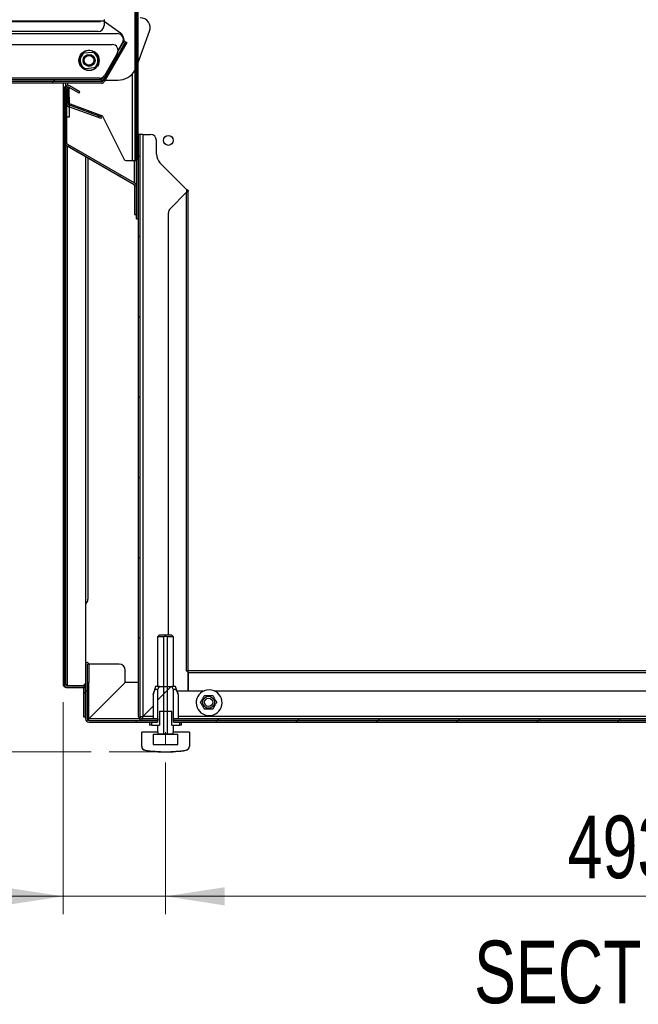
# Paper-space layout 'Specification Drawing' of a CAD drawing. Header units: millimetres. Extents: x 0 to 420, y 0 to 297.
# Tile 16 of 36: x 59 to 93, y 171 to 226. Entities that reach past the tile are written whole.
import ezdxf

# ---------------------------------------------------------------- set-up
doc = ezdxf.new("R2010")
doc.units = ezdxf.units.MM
doc.layers.add('BOARDER', color=7, linetype='Continuous', lineweight=25)
doc.styles.add('SLDTEXTSTYLE1', font='TXT', dxfattribs={"width": 0.75})
doc.dimstyles.new('SLDDIMSTYLE4', dxfattribs={"dimtxt": 3.5, "dimasz": 3.302, "dimexe": 0, "dimexo": 0.0625, "dimgap": 0.875, "dimtad": 1, "dimdec": 0, "dimlfac": 9, "dimrnd": 1e-09, "dimzin": 12, "dimdsep": 46, "dimtxsty": 'SLDTEXTSTYLE1', "dimsah": 1, "dimcen": 0.09, "dimadec": 0, "dimazin": 3, "dimtfac": 1, "dimtdec": 0, "dimtofl": 0, "dimtmove": 0, "dimatfit": 3, "dimfxl": 0, "dimfrac": 2, "dimtolj": 1, "dimtzin": 12, "dimarcsym": 0})
doc.dimstyles.new('SLDDIMSTYLE5', dxfattribs={"dimtxt": 3.5, "dimasz": 3.302, "dimexe": 0, "dimexo": 0.0625, "dimgap": 0.875, "dimtad": 1, "dimdec": 1, "dimlfac": 9, "dimrnd": 1e-09, "dimzin": 12, "dimdsep": 46, "dimtxsty": 'SLDTEXTSTYLE1', "dimsah": 1, "dimcen": 0.09, "dimadec": 0, "dimazin": 3, "dimtfac": 1, "dimtdec": 1, "dimtmove": 0, "dimatfit": 0, "dimfxl": 0, "dimfrac": 2, "dimtolj": 1, "dimtzin": 12, "dimarcsym": 0})
doc.dimstyles.new('SLDDIMSTYLE6', dxfattribs={"dimtxt": 3.5, "dimasz": 3.302, "dimexe": 0, "dimexo": 0.0625, "dimgap": 0.875, "dimtad": 1, "dimlfac": 9, "dimrnd": 1e-09, "dimzin": 12, "dimdsep": 46, "dimtxsty": 'SLDTEXTSTYLE1', "dimsah": 1, "dimcen": 0.09, "dimadec": 0, "dimazin": 3, "dimtfac": 1, "dimtmove": 0, "dimatfit": 0, "dimfxl": 0, "dimfrac": 2, "dimtolj": 1, "dimtzin": 12, "dimarcsym": 0})

# ---------------------------------------------------------------- blocks, each defined once
blk = doc.blocks.new('_D_3')
at = {"color": 7, "linetype": 'Continuous', "lineweight": 0}
for p, q in [((67.02, 184.307), (67.02, 175.83)), ((121.828, 184.313), (121.828, 175.83)), ((121.828, 176.83), (67.02, 176.83))]:
    blk.add_line(p, q, dxfattribs=at)
at = {"color": 7, "linetype": 'Continuous', "lineweight": 18}
for points in [[(67.02, 176.83), (70.322, 176.322), (70.322, 177.338)], [(121.828, 176.83), (118.526, 177.338), (118.526, 176.322)]]:
    blk.add_solid(points, dxfattribs=at)
at = {"color": 7, "linetype": 'Continuous', "lineweight": 18, "insert": (89.509, 181.342), "char_height": 3.5, "attachment_point": 1, "style": 'SLDTEXTSTYLE1'}
blk.add_mtext('493', dxfattribs=at)
blk = doc.blocks.new('_D_4')
at = {"color": 7, "linetype": 'Continuous', "lineweight": 0}
for p, q in [((61.288, 187.69), (61.288, 175.83)), ((67.02, 184.307), (67.02, 175.83)), ((61.288, 176.83), (48.022, 176.83)), ((67.02, 176.83), (61.288, 176.83)), ((67.02, 176.83), (73.37, 176.83))]:
    blk.add_line(p, q, dxfattribs=at)
at = {"color": 7, "linetype": 'Continuous', "lineweight": 18}
for points in [[(61.288, 176.83), (57.986, 177.338), (57.986, 176.322)], [(67.02, 176.83), (70.322, 176.322), (70.322, 177.338)]]:
    blk.add_solid(points, dxfattribs=at)
at = {"color": 7, "linetype": 'Continuous', "lineweight": 18, "insert": (48.022, 181.342), "char_height": 3.5, "attachment_point": 1, "style": 'SLDTEXTSTYLE1'}
blk.add_mtext('51.6', dxfattribs=at)
blk = doc.blocks.new('_D_6')
at = {"color": 7, "linetype": 'Continuous', "lineweight": 0}
for p, q in [((24.209, 264.847), (24.209, 271.197)), ((61.51, 264.847), (23.209, 264.847)), ((24.209, 264.847), (24.209, 225.736)), ((59.501, 225.736), (23.209, 225.736)), ((24.209, 225.736), (24.209, 219.386))]:
    blk.add_line(p, q, dxfattribs=at)
at = {"color": 7, "linetype": 'Continuous', "lineweight": 18}
for points in [[(24.209, 264.847), (24.717, 268.149), (23.701, 268.149)], [(24.209, 225.736), (23.701, 222.434), (24.717, 222.434)]]:
    blk.add_solid(points, dxfattribs=at)
at = {"color": 7, "linetype": 'Continuous', "lineweight": 18, "char_height": 3.5, "attachment_point": 1, "rotation": 90, "style": 'SLDTEXTSTYLE1'}
for s, insert in [('Entry Height', (19.692, 232.515)), ('352mm', (25.248, 237.685))]:
    blk.add_mtext(s, dxfattribs=dict(at, insert=insert))
blk = doc.blocks.new('_D_7')
at = {"color": 7, "linetype": 'Continuous', "lineweight": 0}
for p, q in [((13.587, 225.736), (13.587, 232.086)), ((60.945, 225.736), (12.587, 225.736)), ((13.587, 225.736), (13.587, 184.915)), ((62.861, 184.915), (12.587, 184.915)), ((13.587, 184.915), (13.587, 178.565))]:
    blk.add_line(p, q, dxfattribs=at)
at = {"color": 7, "linetype": 'Continuous', "lineweight": 18}
for points in [[(13.587, 225.736), (14.095, 229.038), (13.079, 229.038)], [(13.587, 184.915), (13.079, 181.613), (14.095, 181.613)]]:
    blk.add_solid(points, dxfattribs=at)
at = {"color": 7, "linetype": 'Continuous', "lineweight": 18, "insert": (9.075, 189.076), "char_height": 3.5, "attachment_point": 1, "rotation": 90, "style": 'SLDTEXTSTYLE1'}
blk.add_mtext('365 to 395mm', dxfattribs=at)

psp = doc.layouts.new('Specification Drawing')

# ---------------------------------------------------------------- hatches: boundary and pattern name
at = {"layer": 'BOARDER', "linetype": 'Continuous', "lineweight": 18}
h = psp.add_hatch(dxfattribs=at)
h.set_pattern_fill('ANSI31', color=256, style=0)
h.paths.add_polyline_path([(65.3107, 234.1293), (65.3107, 217.9737), (65.3995, 217.9737), (65.3995, 234.1293)], flags=0)
h = psp.add_hatch(dxfattribs=at)
h.set_pattern_fill('ANSI31', color=256, style=0)
h.paths.add_polyline_path([(65.3995, 215.3407), (65.3995, 214.7186), (65.4884, 214.7186), (65.4884, 215.3407), (65.4884, 234.1237), (65.3995, 234.1237)], flags=0)
h = psp.add_hatch(dxfattribs=at)
h.set_pattern_fill('ANSI31', color=256, style=0)
edge = h.paths.add_edge_path(flags=0)
edge.add_line((64.8535, 224.5653), (64.7765, 224.6097))
edge.add_line((64.7765, 224.6097), (63.5176, 222.4292))
edge.add_arc((63.4406, 222.4737), 0.0889, 270, 330, ccw=False)
edge.add_line((63.4406, 222.3848), (17.9986, 222.3848))
edge.add_arc((17.9986, 222.4737), 0.0889, 177, 270, ccw=False)
edge.add_line((17.9098, 222.4783), (18.0817, 225.758))
edge.add_arc((18.0819, 225.758), 0.000222, -3, 177, ccw=False)
edge.add_line((18.0821, 225.758), (18.052, 225.1828))
edge.add_line((18.052, 225.1828), (18.1408, 225.1781))
edge.add_line((18.1408, 225.1781), (18.1709, 225.7533))
edge.add_arc((18.0819, 225.758), 0.0891, 357, 537)
edge.add_line((17.9929, 225.7627), (17.8211, 222.483))
edge.add_arc((17.9986, 222.4737), 0.1778, 177, 270)
edge.add_line((17.9986, 222.2959), (63.4406, 222.2959))
edge.add_arc((63.4406, 222.4737), 0.1778, 270, 330)
edge.add_line((63.5946, 222.3848), (64.8535, 224.5653))
h = psp.add_hatch(dxfattribs=at)
h.set_pattern_fill('ANSI31', color=256, style=0)
h.paths.add_polyline_path([(22.1177, 222.4959), (22.1177, 222.407), (63.4192, 222.407), (63.4192, 222.4959)], flags=0)
h = psp.add_hatch(dxfattribs=at)
h.set_pattern_fill('ANSI31', color=256, style=0)
edge = h.paths.add_edge_path(flags=0)
edge.add_arc((61.5218, 188.6903), 0.1778, 180, 270)
edge.add_line((61.5218, 188.5125), (62.3662, 188.5125))
edge.add_arc((62.3662, 188.4237), 0.0889, 0, 90, ccw=False)
edge.add_line((62.4551, 188.4237), (62.4551, 186.8459))
edge.add_line((62.4551, 186.8459), (62.544, 186.8459))
edge.add_line((62.544, 186.8459), (62.544, 188.4237))
edge.add_arc((62.3662, 188.4237), 0.1778, 360, 450)
edge.add_line((62.3662, 188.6014), (61.5218, 188.6014))
edge.add_arc((61.5218, 188.6903), 0.0889, 180, 270, ccw=False)
edge.add_line((61.4329, 188.6903), (61.4329, 221.9792))
edge.add_arc((61.544, 221.9792), 0.1111, 60, 180, ccw=False)
edge.add_line((61.5995, 222.0754), (62.1884, 221.7354))
edge.add_line((62.1884, 221.7354), (62.2329, 221.8124))
edge.add_line((62.2329, 221.8124), (61.644, 222.1524))
edge.add_arc((61.544, 221.9792), 0.2, 60, 180)
edge.add_line((61.344, 221.9792), (61.344, 188.6903))
h = psp.add_hatch(dxfattribs=at)
h.set_pattern_fill('ANSI31', color=256, style=0)
edge = h.paths.add_edge_path(flags=0)
edge.add_arc((61.5884, 218.9668), 0.1889, 180, 240)
edge.add_line((61.494, 218.8033), (65.2384, 216.6414))
edge.add_arc((65.1884, 216.5548), 0.1, 0, 60, ccw=False)
edge.add_line((65.2884, 216.5548), (65.2884, 214.9636))
edge.add_line((65.2884, 214.9636), (65.3773, 214.9636))
edge.add_line((65.3773, 214.9636), (65.3773, 216.5548))
edge.add_arc((65.1884, 216.5548), 0.1889, 0, 60)
edge.add_line((65.2829, 216.7184), (61.5384, 218.8802))
edge.add_arc((61.5884, 218.9668), 0.1, 180, 240, ccw=False)
edge.add_line((61.4884, 218.9668), (61.4884, 222.0014))
edge.add_arc((61.4887, 222.0014), 0.000222, 0, 180, ccw=False)
edge.add_line((61.4889, 222.0014), (61.4889, 221.1606))
edge.add_arc((61.6778, 221.1606), 0.1889, 180, 250)
edge.add_line((61.6132, 220.9831), (63.4267, 220.323))
edge.add_line((63.4267, 220.323), (63.4572, 220.4065))
edge.add_line((63.4572, 220.4065), (61.6436, 221.0666))
edge.add_arc((61.6778, 221.1606), 0.1, 180, 250, ccw=False)
edge.add_line((61.5778, 221.1606), (61.5778, 222.0014))
edge.add_arc((61.4887, 222.0014), 0.0891, 0, 180)
edge.add_line((61.3995, 222.0014), (61.3995, 218.9668))
h = psp.add_hatch(dxfattribs=at)
h.set_pattern_fill('ANSI37', color=256, style=0)
h.paths.add_polyline_path([(61.6218, 220.4013), (61.6218, 221.5124), (61.3995, 221.5124), (61.3995, 220.4013)], flags=0)
h = psp.add_hatch(dxfattribs=at)
h.set_pattern_fill('ANSI31', color=256, style=0)
edge = h.paths.add_edge_path(flags=0)
edge.add_arc((65.744, 186.8903), 0.1444, 180, 270, ccw=False)
edge.add_line((65.5995, 186.8903), (65.5995, 219.4348))
edge.add_line((65.5995, 219.4348), (65.5107, 219.4348))
edge.add_line((65.5107, 219.4348), (65.5107, 186.8903))
edge.add_arc((65.744, 186.8903), 0.2333, 180, 270)
edge.add_line((65.744, 186.657), (66.594, 186.657))
edge.add_line((66.594, 186.657), (66.594, 186.7459))
edge.add_line((66.594, 186.7459), (65.744, 186.7459))
h = psp.add_hatch(dxfattribs=at)
h.set_pattern_fill('ANSI32', color=256, angle=3e-322, style=0)
edge = h.paths.add_edge_path(flags=0)
edge.add_arc((67.1773, 219.1014), 0.2778, 0, 360)
h = psp.add_hatch(dxfattribs=at)
h.set_pattern_fill('ANSI31', color=256, style=0)
edge = h.paths.add_edge_path(flags=0)
edge.add_line((66.9326, 185.9014), (67.108, 185.9014))
edge.add_line((67.108, 185.9014), (67.108, 191.3459))
edge.add_spline(control_points=[(67.108, 191.3459), (67.0678, 191.3538), (67.0262, 191.3565), (66.9854, 191.3532), (66.9677, 191.3518), (66.95, 191.3493), (66.9326, 191.3459)], knot_values=[0.0094499, 0.0094499, 0.0094499, 0.0094499, 0.0105417, 0.0105417, 0.0105417, 0.0110143, 0.0110143, 0.0110143, 0.0110143], weights=[1, 1, 1, 1, 1, 1, 1], degree=3, periodic=0)
edge.add_line((66.9326, 191.3459), (66.9326, 185.9014))
h = psp.add_hatch(dxfattribs=at)
h.set_pattern_fill('ANSI31', color=256, style=0)
edge = h.paths.add_edge_path(flags=0)
edge.add_line((66.5534, 186.657), (62.7218, 186.657))
edge.add_arc((62.7218, 186.7459), 0.0889, 180, 270, ccw=False)
edge.add_line((62.6329, 186.7459), (62.6329, 189.8125))
edge.add_arc((62.6331, 189.8125), 0.000222, 0, 180, ccw=False)
edge.add_line((62.6333, 189.8125), (62.6333, 188.7903))
edge.add_line((62.6333, 188.7903), (62.7222, 188.7903))
edge.add_line((62.7222, 188.7903), (62.7222, 189.8125))
edge.add_arc((62.6331, 189.8125), 0.0891, 0, 180)
edge.add_line((62.544, 189.8125), (62.544, 186.7459))
edge.add_arc((62.7218, 186.7459), 0.1778, 180, 270)
edge.add_line((62.7218, 186.5681), (66.5534, 186.5681))
edge.add_line((66.5534, 186.5681), (66.5534, 186.657))
h = psp.add_hatch(dxfattribs=at)
h.set_pattern_fill('ANSI32', color=256, angle=3e-322, style=0)
edge = h.paths.add_edge_path(flags=0)
edge.add_line((67.3637, 188.5681), (66.6768, 188.5681))
edge.add_spline(control_points=[(66.6768, 188.5681), (66.655, 188.5265), (66.6341, 188.4844), (66.6139, 188.4419), (66.5999, 188.4124), (66.5861, 188.3828), (66.5726, 188.353)], knot_values=[0.0258866, 0.0258866, 0.0258866, 0.0258866, 0.0271535, 0.0271535, 0.0271535, 0.0280344, 0.0280344, 0.0280344, 0.0280344], weights=[1, 1, 1, 1, 1, 1, 1], degree=3, periodic=0)
edge.add_line((66.5726, 188.353), (66.5726, 186.5681))
edge.add_line((66.5726, 186.5681), (66.2455, 186.5681))
edge.add_line((66.2455, 186.5681), (66.2455, 186.4014))
edge.add_line((66.2455, 186.4014), (66.6756, 186.4014))
edge.add_line((66.6756, 186.4014), (66.6756, 187.1792))
edge.add_line((66.6756, 187.1792), (67.365, 187.1792))
edge.add_line((67.365, 187.1792), (67.365, 186.4014))
edge.add_line((67.365, 186.4014), (67.7951, 186.4014))
edge.add_line((67.7951, 186.4014), (67.7951, 186.5681))
edge.add_line((67.7951, 186.5681), (67.468, 186.5681))
edge.add_line((67.468, 186.5681), (67.468, 188.353))
edge.add_spline(control_points=[(67.468, 188.353), (67.435, 188.4255), (67.4008, 188.4975), (67.3637, 188.5681)], knot_values=[0.0143867, 0.0143867, 0.0143867, 0.0143867, 0.0165421, 0.0165421, 0.0165421, 0.0165421], weights=[1, 1, 1, 1], degree=3, periodic=0)
h = psp.add_hatch(dxfattribs=at)
h.set_pattern_fill('ANSI31', color=256, style=0)
h.paths.add_polyline_path([(121.3867, 186.5681), (121.3867, 186.657), (67.468, 186.657), (67.468, 186.5681)], flags=0)
h = psp.add_hatch(dxfattribs=at)
h.set_pattern_fill('ANSI31', color=256, style=0)
h.paths.add_polyline_path([(121.4273, 186.657), (121.4273, 186.7459), (67.4829, 186.7459), (67.4829, 186.657)], flags=0)
h = psp.add_hatch(dxfattribs=at)
h.set_pattern_fill('ANSI31', color=256, style=0)
edge = h.paths.add_edge_path(flags=0)
edge.add_arc((67.0203, 191.9014), 6.9864, 260.54616, 279.45384)
edge.add_spline(control_points=[(68.1678, 185.0099), (68.1885, 185.0133), (68.2088, 185.0198), (68.2277, 185.0289), (68.2416, 185.0356), (68.2549, 185.0438), (68.2672, 185.0533), (68.2869, 185.0685), (68.3042, 185.0874), (68.3178, 185.1083), (68.3313, 185.1292), (68.3414, 185.1527), (68.3473, 185.1769), (68.3515, 185.1941), (68.3536, 185.2119), (68.3536, 185.2296)], knot_values=[0.0115385, 0.0115385, 0.0115385, 0.0115385, 0.0121037, 0.0121037, 0.0121037, 0.0125176, 0.0125176, 0.0125176, 0.0131903, 0.0131903, 0.0131903, 0.013863, 0.013863, 0.013863, 0.0143393, 0.0143393, 0.0143393, 0.0143393], weights=[1, 1, 1, 1, 1, 1, 1, 1, 1, 1, 1, 1, 1, 1, 1, 1], degree=3, periodic=0)
edge.add_line((68.3536, 185.2296), (68.3536, 186.0125))
edge.add_line((68.3536, 186.0125), (67.4488, 186.0125))
edge.add_line((67.4488, 186.0125), (67.4488, 185.9014))
edge.add_line((67.4488, 185.9014), (66.5918, 185.9014))
edge.add_line((66.5918, 185.9014), (66.5918, 186.0125))
edge.add_line((66.5918, 186.0125), (65.6869, 186.0125))
edge.add_line((65.6869, 186.0125), (65.6869, 185.2296))
edge.add_spline(control_points=[(65.6869, 185.2296), (65.6869, 185.222), (65.6873, 185.2144), (65.6881, 185.2069), (65.6906, 185.1821), (65.6975, 185.1573), (65.7081, 185.1347), (65.7187, 185.1121), (65.7334, 185.091), (65.7509, 185.0732), (65.7684, 185.0555), (65.7892, 185.0405), (65.8115, 185.0295), (65.8255, 185.0227), (65.8404, 185.0172), (65.8555, 185.0135), (65.8612, 185.012), (65.8669, 185.0109), (65.8727, 185.0099)], knot_values=[0.0098766, 0.0098766, 0.0098766, 0.0098766, 0.0100792, 0.0100792, 0.0100792, 0.0107536, 0.0107536, 0.0107536, 0.0114277, 0.0114277, 0.0114277, 0.0121007, 0.0121007, 0.0121007, 0.0125181, 0.0125181, 0.0125181, 0.0126753, 0.0126753, 0.0126753, 0.0126753], weights=[1, 1, 1, 1, 1, 1, 1, 1, 1, 1, 1, 1, 1, 1, 1, 1, 1, 1, 1], degree=3, periodic=0)
h = psp.add_hatch(dxfattribs=at)
h.set_pattern_fill('ANSI31', color=256, style=0)
h.paths.add_polyline_path([(66.3336, 185.9014), (66.3336, 185.3125), (67.7132, 185.3125), (67.7132, 185.9014)], flags=0)

# ---------------------------------------------------------------- linework, layer by layer
at = {"color": 7, "linetype": 'Continuous', "lineweight": 25}
for p, q in [((65.3107, 234.1293), (65.3107, 217.9737)), ((65.3995, 234.1293), (65.3995, 217.9737)), ((65.3995, 215.3407), (65.3995, 234.1237)), ((65.4884, 215.3407), (65.4884, 234.1237)), ((63.5789, 225.8517), (63.5789, 225.7625)), ((63.5789, 225.7625), (63.5789, 225.5181)), ((63.5789, 225.7625), (64.4934, 225.1222)), ((65.4884, 223.4576), (66.1247, 225.2059)), ((63.2455, 225.1848), (49.871, 225.1848)), ((49.9544, 225.0737), (64.328, 225.0737)), ((64.6242, 224.9354), (64.6994, 224.6549)), ((64.6996, 224.6542), (64.6458, 224.6398)), ((64.6994, 224.6549), (64.6461, 224.6407)), ((64.6996, 224.6542), (64.7765, 224.6097)), ((51.2442, 224.4625), (64.0324, 224.4625)), ((64.7765, 224.6097), (63.5176, 222.4292)), ((64.8535, 224.5653), (63.5946, 222.3848)), ((64.6167, 224.5737), (64.3656, 224.1387)), ((64.7765, 224.6097), (64.8535, 224.5653)), ((62.3691, 223.986), (62.4729, 223.9954)), ((62.4729, 223.9954), (62.9291, 224.0371)), ((62.9291, 224.0371), (63.033, 224.0465)), ((64.3211, 223.9625), (63.6154, 222.7403)), ((62.5537, 223.1102), (62.4498, 223.1008)), ((63.0099, 223.1519), (62.5537, 223.1102)), ((63.1137, 223.1613), (63.0099, 223.1519)), ((22.1177, 222.4959), (63.4192, 222.4959)), ((63.3267, 222.5737), (49.6581, 222.5737)), ((63.4192, 222.4959), (63.4192, 222.5219)), ((63.4192, 222.513), (63.4413, 222.4748)), ((63.4393, 222.4737), (63.4192, 222.5085)), ((63.4192, 222.4959), (63.4192, 222.407)), ((63.4393, 222.4737), (63.4413, 222.4748)), ((63.4851, 222.6137), (63.4684, 222.5848)), ((63.6459, 222.4737), (64.3523, 222.4737)), ((63.4406, 222.3848), (17.9986, 222.3848)), ((63.4406, 222.2959), (17.9986, 222.2959)), ((22.1177, 222.407), (63.4192, 222.407)), ((61.2884, 222.2959), (61.2884, 188.6903)), ((61.344, 221.9792), (61.344, 188.6903)), ((61.3995, 222.0014), (61.3995, 218.9668)), ((61.4218, 222.2959), (61.4218, 222.1403)), ((61.4218, 222.1403), (61.4255, 222.1403)), ((61.4329, 221.9792), (61.4329, 188.6903)), ((61.4884, 222.0014), (61.4884, 218.9668)), ((61.4889, 221.1606), (61.4889, 222.0014)), ((61.5778, 221.1606), (61.5778, 222.0014)), ((62.1884, 221.7354), (61.5995, 222.0754)), ((61.6162, 222.0658), (61.6162, 221.5124)), ((62.2329, 221.8124), (61.644, 222.1524)), ((61.3995, 221.5124), (61.3995, 220.4013)), ((61.3995, 221.5124), (61.6218, 221.5124)), ((61.6218, 221.5124), (61.6218, 220.4013)), ((62.1884, 221.7354), (62.2329, 221.8124)), ((63.4267, 220.323), (61.6132, 220.9831)), ((63.4572, 220.4065), (61.6436, 221.0666)), ((61.6893, 221.1359), (63.4357, 220.5003)), ((61.6218, 220.4013), (61.3995, 220.4013)), ((63.4267, 220.323), (63.4572, 220.4065)), ((63.4971, 220.4456), (64.7022, 218.0351)), ((65.5995, 219.4348), (65.5107, 219.4348)), ((65.5107, 186.8903), (65.5107, 219.4348)), ((65.5995, 186.8903), (65.5995, 219.4348)), ((65.744, 219.4348), (65.5995, 219.4348)), ((65.744, 219.4348), (65.744, 186.8919)), ((65.744, 219.4348), (66.1773, 219.4348)), ((61.494, 218.8033), (65.2384, 216.6414)), ((61.5384, 218.8802), (65.2829, 216.7184)), ((65.264, 216.6203), (61.544, 218.768)), ((66.5107, 218.3237), (66.5107, 219.1014)), ((62.5662, 189.8714), (62.5662, 218.1779)), ((62.6773, 218.1137), (62.6773, 193.4379)), ((64.8016, 217.9737), (65.1662, 217.9737)), ((65.1662, 217.9737), (65.3107, 217.9737)), ((65.3107, 217.9737), (65.3995, 217.9737)), ((68.1995, 216.3586), (66.7059, 217.8522)), ((65.2884, 216.5548), (65.2884, 214.9636)), ((65.3773, 216.5548), (65.3773, 214.9636)), ((68.1995, 216.2043), (67.275, 215.2797)), ((68.1995, 216.3586), (68.1995, 216.2043)), ((68.1995, 189.4363), (68.1995, 216.2043)), ((68.2887, 189.4363), (68.2887, 216.2815)), ((65.3995, 214.7186), (65.3995, 215.3407)), ((65.4884, 214.7186), (65.4884, 215.3407)), ((65.2884, 214.9636), (65.3773, 214.9636)), ((67.1773, 191.457), (67.1773, 215.044)), ((65.3995, 214.7186), (65.4884, 214.7186)), ((62.5797, 193.2022), (62.5662, 193.1887)), ((66.6869, 191.457), (66.5758, 191.3459)), ((66.5758, 191.3459), (66.5758, 188.5681)), ((66.9326, 191.3459), (66.5758, 191.3459)), ((66.6869, 191.457), (67.3536, 191.457)), ((66.9326, 185.9014), (66.9326, 191.3459)), ((67.108, 191.3459), (67.108, 185.9014)), ((67.4647, 191.3459), (67.108, 191.3459)), ((67.4647, 191.3459), (67.3536, 191.457)), ((67.4647, 188.5681), (67.4647, 191.3459)), ((62.544, 189.8125), (62.544, 186.7459)), ((62.6329, 189.8125), (62.6329, 186.7459)), ((62.6333, 189.8125), (62.6329, 189.8125)), ((62.6333, 189.8125), (62.6333, 188.7903)), ((62.7222, 189.8125), (62.7222, 188.7903)), ((64.4329, 189.8125), (62.7222, 189.8125)), ((64.7662, 188.7919), (64.7662, 189.4792)), ((68.2773, 189.3459), (68.1995, 189.4363)), ((68.1995, 189.4363), (68.2887, 189.4363)), ((68.2009, 189.4348), (68.2882, 189.4348)), ((68.2882, 189.3459), (68.2882, 189.4348)), ((120.6218, 189.435), (68.2884, 189.435)), ((68.2884, 189.3459), (68.2884, 189.435)), ((68.2773, 188.3237), (68.2773, 189.3459)), ((68.2884, 189.3459), (68.2882, 189.3459)), ((68.2884, 189.3459), (68.2884, 188.3237)), ((68.2884, 189.3459), (120.6218, 189.3459)), ((61.3548, 188.6292), (61.2995, 188.6292)), ((61.3122, 188.6014), (61.3678, 188.6014)), ((61.4662, 188.5125), (61.5218, 188.5125)), ((61.4787, 188.6125), (61.5218, 188.6125)), ((61.5218, 188.6125), (62.344, 188.6125)), ((61.5218, 188.6014), (62.3662, 188.6014)), ((61.5218, 188.5125), (62.3662, 188.5125)), ((62.5107, 188.6014), (62.3662, 188.6014)), ((62.4551, 186.8459), (62.4551, 188.4237)), ((62.5107, 188.5273), (62.5107, 188.6014)), ((62.5107, 188.6014), (62.5122, 188.6014)), ((62.5122, 188.6014), (62.5122, 188.5251)), ((62.544, 188.6014), (62.5122, 188.6014)), ((62.544, 186.8459), (62.544, 188.4237)), ((62.6333, 188.7903), (62.7222, 188.7903)), ((64.7662, 188.7919), (62.7218, 186.7474)), ((62.7233, 186.7459), (64.7678, 188.7903)), ((64.5789, 188.6014), (64.5757, 188.6014)), ((65.5107, 188.7903), (64.7678, 188.7903)), ((66.4655, 188.5681), (66.321, 188.1237)), ((66.6768, 188.5681), (66.4655, 188.5681)), ((66.5726, 188.353), (66.5726, 186.5681)), ((66.6768, 188.5681), (67.3637, 188.5681)), ((67.3637, 188.5681), (67.468, 188.353)), ((67.5751, 188.5681), (67.3637, 188.5681)), ((67.468, 186.5681), (67.468, 188.353)), ((67.7195, 188.1237), (67.5751, 188.5681)), ((67.6545, 188.3237), (68.2773, 188.3237)), ((68.2884, 188.3237), (69.1773, 188.3237)), ((69.7329, 188.3237), (119.1773, 188.3237)), ((66.321, 188.1237), (66.321, 186.7459)), ((67.7195, 188.1237), (67.7195, 186.7459)), ((65.744, 186.8919), (66.321, 187.4689)), ((66.321, 187.4658), (65.7456, 186.8903)), ((62.544, 186.8459), (62.4551, 186.8459)), ((62.7218, 186.657), (66.5534, 186.657)), ((63.1567, 187.1792), (63.1535, 187.1792)), ((66.594, 186.7459), (65.744, 186.7459)), ((66.594, 186.657), (65.744, 186.657)), ((66.5534, 186.657), (66.5534, 186.5681)), ((66.594, 186.7459), (66.594, 186.657)), ((66.6756, 187.1792), (67.365, 187.1792)), ((66.6756, 187.1792), (66.6756, 186.4014)), ((67.365, 186.4014), (67.365, 187.1792)), ((67.468, 186.5681), (67.468, 186.657)), ((67.468, 186.657), (121.3867, 186.657)), ((67.4829, 186.657), (67.4829, 186.7459)), ((121.4273, 186.7459), (67.4829, 186.7459)), ((121.4273, 186.657), (67.4829, 186.657)), ((62.7218, 186.5681), (66.5534, 186.5681)), ((66.1314, 186.5681), (66.1314, 186.4014)), ((66.2455, 186.4014), (66.1314, 186.4014)), ((66.2455, 186.4014), (66.2455, 186.5681)), ((66.2455, 186.5681), (66.5726, 186.5681)), ((66.2455, 186.4014), (66.6756, 186.4014)), ((66.5758, 186.4014), (66.5758, 186.0125)), ((67.365, 186.4014), (67.7951, 186.4014)), ((67.4647, 186.0125), (67.4647, 186.4014)), ((67.468, 186.5681), (121.3867, 186.5681)), ((67.468, 186.5681), (67.7951, 186.5681)), ((67.7951, 186.5681), (67.7951, 186.4014)), ((67.9092, 186.4014), (67.7951, 186.4014)), ((67.9092, 186.4014), (67.9092, 186.5681)), ((65.6869, 185.2296), (65.6869, 186.0125)), ((66.5918, 186.0125), (65.6869, 186.0125)), ((66.3336, 185.9014), (66.3336, 185.3125)), ((66.3336, 185.9014), (67.7132, 185.9014)), ((66.5918, 186.0125), (66.5918, 185.9014)), ((67.4488, 185.9014), (66.5918, 185.9014)), ((67.108, 185.9014), (66.9326, 185.9014)), ((67.4488, 185.9014), (67.4488, 186.0125)), ((68.3536, 186.0125), (67.4488, 186.0125)), ((67.7132, 185.3125), (67.7132, 185.9014)), ((68.3536, 186.0125), (68.3536, 185.2296)), ((65.6869, 185.2153), (65.6869, 185.2296)), ((66.3336, 185.3125), (67.7132, 185.3125)), ((68.3536, 185.2296), (68.3536, 185.2153))]:
    psp.add_line(p, q, dxfattribs=at)
at = {"color": 8, "linetype": 'Continuous', "lineweight": 25}
for p, q in [((63.5789, 225.7625), (49.6184, 225.7625)), ((64.3595, 224.0652), (64.6996, 224.6542)), ((63.4684, 222.5848), (63.4121, 222.5848)), ((63.4192, 222.4737), (63.4393, 222.4737)), ((63.4413, 222.4748), (63.5457, 222.6557)), ((65.1662, 217.9737), (65.1662, 222.8284)), ((61.5607, 222.1785), (61.5607, 222.2959)), ((61.5218, 218.7827), (61.5218, 188.6125)), ((65.2662, 217.9737), (65.2662, 216.728)), ((68.1995, 216.3586), (68.1995, 216.2043)), ((62.5129, 188.6903), (62.544, 188.6903)), ((62.7218, 186.7474), (62.7218, 188.7903)), ((64.398, 188.4237), (64.4011, 188.4237)), ((64.6646, 188.6903), (64.6678, 188.6903)), ((65.5607, 186.7459), (62.7233, 186.7459)), ((66.321, 186.8903), (65.7456, 186.8903)), ((121.1257, 186.8903), (67.7195, 186.8903)), ((65.8727, 185.0099), (65.8727, 184.9961)), ((68.1678, 184.9961), (68.1678, 185.0099))]:
    psp.add_line(p, q, dxfattribs=at)
at = {"color": 7, "linetype": 'Continuous', "lineweight": 18}
for p, q in [((63.388, 225.7363), (60.5015, 225.7363)), ((67.0203, 185.307), (67.0203, 186.0125)), ((67.0203, 184.915), (63.8606, 184.915))]:
    psp.add_line(p, q, dxfattribs=at)
at = {"color": 7, "linetype": 'Continuous', "lineweight": 25, "flags": 128}
psp.add_lwpolyline([(61.5042, 218.7974), (61.5198, 218.7842), (61.544, 218.768)], dxfattribs=at)
at = {"color": 7, "linetype": 'Continuous', "lineweight": 25}
for centre, radius in [((62.7414, 223.5737), 0.5667), ((62.7414, 223.5737), 0.3333), ((62.7414, 223.5737), 0.2778), ((62.7414, 223.5737), 0.2717), ((67.1773, 219.1014), 0.2778), ((69.4273, 187.6792), 0.3368), ((69.4273, 187.6792), 0.2297)]:
    psp.add_circle(centre, radius, dxfattribs=at)
for centre, radius, start, end in [((65.6027, 225.3959), 0.5556, 340, 90), ((63.2455, 225.5181), 0.3333, 270, 0), ((64.328, 224.7403), 0.3333, 330, 90), ((64.3022, 224.8491), 0.3333, 15, 55), ((62.7414, 223.5737), 0.5556, 58.34373, 132.08353), ((64.0324, 224.1292), 0.3333, 330, 90), ((62.7414, 223.5737), 0.5556, 132.08353, 238.34373), ((62.7414, 223.5737), 0.5, 122.47968, 247.94759), ((62.7414, 223.5737), 0.5, 302.47968, 67.94759), ((62.7414, 223.5737), 0.5556, 312.08353, 58.34373), ((62.7414, 223.5737), 0.5556, 238.34373, 312.08353), ((64.3523, 223.5848), 1.1111, 270, 329.60284), ((63.3267, 222.907), 0.3333, 270, 330), ((61.544, 221.9792), 0.2, 60, 180), ((61.4887, 222.0014), 0.0891, 0, 180), ((61.544, 221.9792), 0.1111, 60, 180), ((61.4887, 222.0014), 0.000222, 0, 180), ((63.4406, 222.4737), 0.0889, 270, 330), ((63.4406, 222.4737), 0.1778, 270, 330), ((61.6778, 221.1606), 0.1889, 180, 250), ((61.6778, 221.1606), 0.1, 180, 250), ((61.7273, 221.2403), 0.1111, 198.19487, 250), ((63.3977, 220.3959), 0.1111, 26.5615, 70), ((66.1773, 219.1014), 0.3333, 0, 90), ((61.5884, 218.9668), 0.1889, 180, 240), ((61.5884, 218.9668), 0.1, 180, 240), ((64.8016, 218.0848), 0.1111, 206.5615, 270), ((67.1773, 218.3237), 0.6667, 180, 225), ((65.1884, 216.5548), 0.1, 0, 60), ((65.1884, 216.5548), 0.1889, 0, 60), ((67.5107, 215.044), 0.3333, 135, 180), ((62.344, 193.4379), 0.3333, 315, 0), ((62.6331, 189.8125), 0.0891, 0, 180), ((62.6331, 189.8125), 0.000222, 0, 180), ((64.4329, 189.4792), 0.3333, 0, 90), ((61.4662, 188.6903), 0.1778, 180, 210), ((61.4662, 188.6903), 0.1778, 210, 270), ((61.5218, 188.6903), 0.1778, 180, 270), ((61.5218, 188.6903), 0.0889, 180, 270), ((62.344, 188.8348), 0.2222, 270, 334.15807), ((62.3662, 188.4237), 0.1778, 360, 90), ((62.3662, 188.4237), 0.0889, 360, 90), ((69.4551, 187.657), 0.7222, 112.61986, 67.38014), ((69.4551, 187.657), 0.7222, 67.38014, 112.61986), ((62.7218, 186.7459), 0.1778, 180, 270), ((62.7218, 186.7459), 0.0889, 180, 270), ((65.744, 186.8903), 0.2333, 180, 270), ((65.744, 186.8903), 0.1444, 180, 270), ((65.9092, 185.2153), 0.2222, 180, 260.56466), ((67.0203, 191.9014), 6.9864, 260.54616, 279.45384), ((67.0203, 191.9014), 7, 260.56466, 270.00237), ((67.0203, 191.9014), 7, 270.00237, 279.43534), ((68.1314, 185.2153), 0.2222, 279.43534, 0)]:
    psp.add_arc(centre, radius, start, end, dxfattribs=at)
for centre, major_axis, ratio, start_param, end_param in [((61.4329, 188.6903), (0, 0.1589), 0.9090909, 1.5707963, 1.9655874), ((61.5218, 188.6903), (0.0889, 0), 0.875, 3.1415927, 4.712389)]:
    psp.add_ellipse(centre, major_axis=major_axis, ratio=ratio, start_param=start_param, end_param=end_param, dxfattribs=at)
for points in [[(63.4192, 222.4591), (63.4233, 222.4677), (63.4315, 222.4851), (63.4438, 222.5163), (63.4561, 222.5498), (63.4643, 222.5731), (63.4684, 222.5848)], [(63.4192, 222.5219), (63.4274, 222.5311), (63.4438, 222.5495), (63.4602, 222.573), (63.4684, 222.5848)], [(63.4393, 222.4737), (63.4395, 222.462), (63.4397, 222.4387), (63.44, 222.4093), (63.4403, 222.3888), (63.4405, 222.3861), (63.4406, 222.3848)], [(63.4413, 222.4748), (63.4513, 222.4688), (63.4714, 222.457), (63.4967, 222.442), (63.5143, 222.4315), (63.5165, 222.43), (63.5176, 222.4292)], [(62.6329, 186.7459), (62.6342, 186.746), (62.6369, 186.7463), (62.6574, 186.7467), (62.6868, 186.7471), (62.7101, 186.7473), (62.7218, 186.7474)], [(62.7218, 186.657), (62.7219, 186.6583), (62.7222, 186.661), (62.7226, 186.6815), (62.7229, 186.7109), (62.7232, 186.7342), (62.7233, 186.7459)], [(65.5995, 186.8903), (65.6017, 186.8904), (65.6061, 186.8907), (65.6395, 186.8911), (65.6872, 186.8915), (65.7251, 186.8918), (65.744, 186.8919)], [(65.744, 186.7459), (65.7441, 186.748), (65.7444, 186.7524), (65.7448, 186.7858), (65.7452, 186.8335), (65.7454, 186.8714), (65.7456, 186.8903)]]:
    psp.add_open_spline(points, degree=3, dxfattribs=at)
for points, knots in [([(65.3995, 216.4578), (65.3984, 216.4706), (65.3967, 216.4897), (65.3821, 216.5088), (65.3773, 216.5151)], [0, 0, 0, 0, 0.67170077, 1, 1, 1, 1]), ([(68.1995, 216.3586), (68.2095, 216.3531), (68.2309, 216.3414), (68.2598, 216.3232), (68.2812, 216.3043), (68.2906, 216.2854), (68.2866, 216.2664), (68.2699, 216.2475), (68.2428, 216.2286), (68.2173, 216.2141), (68.2027, 216.2061), (68.1995, 216.2043)], [0, 0, 0, 0, 0.10674189, 0.22941398, 0.35211646, 0.47481892, 0.59752129, 0.72022355, 0.8429257, 0.96562773, 1, 1, 1, 1]), ([(67.108, 191.3459), (67.067, 191.3511), (67.0082, 191.3587), (66.9502, 191.3489), (66.9326, 191.3459)], [0, 0, 0, 0, 0.6971426, 1, 1, 1, 1]), ([(66.321, 188.1237), (66.3465, 188.1975), (66.3806, 188.2964), (66.4408, 188.3866), (66.483, 188.4168), (66.5277, 188.4075), (66.5559, 188.3776), (66.5703, 188.3563), (66.5726, 188.353)], [0, 0, 0, 0, 0.4191175, 0.5610876, 0.7046317, 0.8307678, 0.9731141, 1, 1, 1, 1]), ([(66.5726, 188.353), (66.5862, 188.3827), (66.6194, 188.4552), (66.6555, 188.5262), (66.6768, 188.5681)], [0, 0, 0, 0, 0.4103221, 1, 1, 1, 1]), ([(67.468, 188.353), (67.4696, 188.3555), (67.4825, 188.3745), (67.5069, 188.4019), (67.5442, 188.4163), (67.5837, 188.402), (67.6418, 188.3328), (67.6848, 188.2274), (67.7129, 188.1433), (67.7195, 188.1237)], [0, 0, 0, 0, 0.0198053, 0.1507403, 0.260647, 0.3707767, 0.5218713, 0.8881855, 1, 1, 1, 1]), ([(68.9783, 187.6792), (68.9793, 187.681), (68.9816, 187.685), (69.0015, 187.7194), (69.0335, 187.7749), (69.0658, 187.8308), (69.0964, 187.8839), (69.1257, 187.9346), (69.1571, 187.9889), (69.1823, 188.0327), (69.1995, 188.0624), (69.2017, 188.0662), (69.2028, 188.0681)], [0, 0, 0, 0, 0.1032625, 0.2280154, 0.3467682, 0.4533376, 0.4998215, 0.5940504, 0.6880743, 0.7858598, 0.8945808, 1, 1, 1, 1]), ([(69.2028, 188.0681), (69.2054, 188.0681), (69.2107, 188.0681), (69.2527, 188.0681), (69.3158, 188.0681), (69.3915, 188.0681), (69.4649, 188.0681), (69.5302, 188.0681), (69.5865, 188.0681), (69.6299, 188.0681), (69.6497, 188.0681), (69.6513, 188.0681), (69.6518, 188.0681)], [0, 0, 0, 0, 0.11615865, 0.23248716, 0.35056996, 0.45666567, 0.55063674, 0.63999083, 0.73341504, 0.83635565, 0.9501902, 1, 1, 1, 1]), ([(69.6518, 188.0681), (69.6532, 188.0658), (69.6558, 188.0613), (69.6768, 188.0249), (69.7083, 187.9702), (69.7462, 187.9046), (69.7829, 187.8411), (69.8156, 187.7845), (69.8437, 187.7358), (69.8654, 187.6982), (69.8753, 187.6811), (69.8761, 187.6796), (69.8764, 187.6792)], [0, 0, 0, 0, 0.1161586, 0.2324872, 0.35057, 0.4566657, 0.5506367, 0.6399908, 0.733415, 0.8363556, 0.9501902, 1, 1, 1, 1]), ([(69.2028, 187.2903), (69.2015, 187.2926), (69.1989, 187.2971), (69.1778, 187.3335), (69.1463, 187.3882), (69.1084, 187.4538), (69.0718, 187.5173), (69.0391, 187.5739), (69.0109, 187.6226), (68.9892, 187.6602), (68.9793, 187.6773), (68.9785, 187.6788), (68.9783, 187.6792)], [0, 0, 0, 0, 0.1161586, 0.2324872, 0.35057, 0.4566657, 0.5506367, 0.6399908, 0.733415, 0.8363556, 0.9501902, 1, 1, 1, 1]), ([(69.6518, 187.2903), (69.6492, 187.2903), (69.644, 187.2903), (69.602, 187.2903), (69.5388, 187.2903), (69.4631, 187.2903), (69.3898, 187.2903), (69.3244, 187.2903), (69.2681, 187.2903), (69.2247, 187.2903), (69.2049, 187.2903), (69.2033, 187.2903), (69.2028, 187.2903)], [0, 0, 0, 0, 0.1161586, 0.2324872, 0.35057, 0.4566657, 0.5506367, 0.6399908, 0.733415, 0.8363556, 0.9501902, 1, 1, 1, 1]), ([(69.8764, 187.6792), (69.8753, 187.6774), (69.873, 187.6734), (69.8532, 187.639), (69.8211, 187.5836), (69.7889, 187.5276), (69.7582, 187.4745), (69.7289, 187.4238), (69.6976, 187.3695), (69.6723, 187.3257), (69.6551, 187.296), (69.6529, 187.2922), (69.6518, 187.2903)], [0, 0, 0, 0, 0.1032625, 0.2280154, 0.3467682, 0.4533376, 0.4998215, 0.5940504, 0.6880743, 0.7858598, 0.8945808, 1, 1, 1, 1]), ([(65.6869, 185.2296), (65.6872, 185.222), (65.6882, 185.1895), (65.7044, 185.1329), (65.7478, 185.0703), (65.802, 185.0313), (65.8459, 185.015), (65.867, 185.011), (65.8727, 185.0099)], [0, 0, 0, 0, 0.0727345, 0.3131587, 0.5534606, 0.7933749, 0.9434852, 1, 1, 1, 1]), ([(68.1678, 185.0099), (68.1883, 185.015), (68.2238, 185.024), (68.2762, 185.0572), (68.3211, 185.1059), (68.3494, 185.1692), (68.3524, 185.2119), (68.3536, 185.2296)], [0, 0, 0, 0, 0.2015591, 0.3503967, 0.5901991, 0.8299876, 1, 1, 1, 1])]:
    psp.add_open_spline(points, degree=3, knots=knots, dxfattribs=at)

# ---------------------------------------------------------------- texts
at = {"layer": 'BOARDER', "insert": (95.6838, 174.3537), "char_height": 3.5, "attachment_point": 2, "style": 'SLDTEXTSTYLE1'}
psp.add_mtext('SECTION D-D', dxfattribs=at)

# ---------------------------------------------------------------- dimensions: what is measured, and where the dimension line sits
at = {"color": 7, "linetype": 'Continuous', "lineweight": 18}
for base, p1, p2, text, picture, middle in [((29.7602, 225.7363), (62.5104, 264.8474), (60.5015, 225.7363), 'Entry Height', '_D_6', (29.7602, 245.9388)), ((13.5867, 184.915), (61.9447, 225.7363), (63.8606, 184.915), '365 to 395mm', '_D_7', (13.5867, 204.8216))]:
    dim = psp.add_linear_dim(base=base, p1=p1, p2=p2, angle=90, text=text, dimstyle='SLDDIMSTYLE6', dxfattribs=at)
    dim.commit()
    dim.dimension.update_dxf_attribs({"geometry": picture, "text_midpoint": middle, "dimtype": 160})
for base, p1, p2, dimstyle, picture, middle in [((61.2884, 176.8304), (67.0203, 185.307), (61.2884, 188.6903), 'SLDDIMSTYLE5', '_D_4', (52.5478, 176.8304)), ((67.0203, 176.8304), (121.8278, 185.3125), (67.0203, 185.307), 'SLDDIMSTYLE4', '_D_3', (93.3881, 176.8304))]:
    dim = psp.add_linear_dim(base=base, p1=p1, p2=p2, dimstyle=dimstyle, dxfattribs=at)
    dim.commit()
    dim.dimension.update_dxf_attribs({"geometry": picture, "text_midpoint": middle, "dimtype": 160})

doc.saveas('drawing.dxf')
